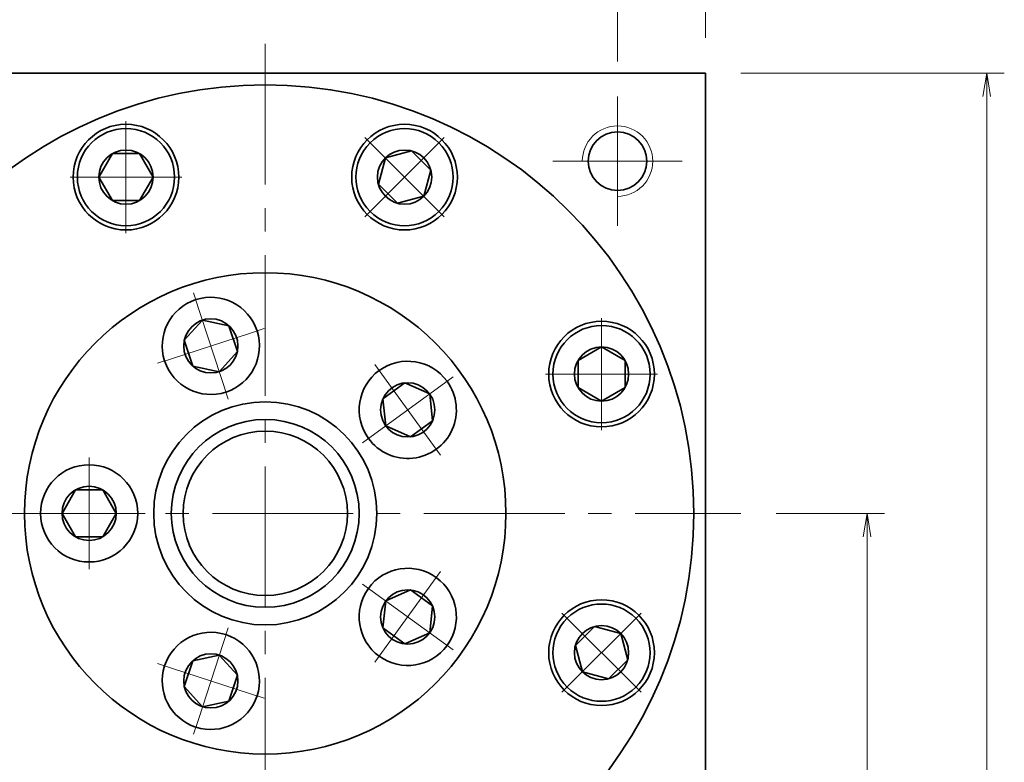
# Model space of a CAD drawing. Header units: millimetres. Extents: x -2 to 544, y 10 to 394.
# Tile 9 of 10: x 328 to 412, y 276 to 340. Entities that reach past the tile are written whole.
import ezdxf

# ---------------------------------------------------------------- set-up
doc = ezdxf.new("R2010")
doc.units = ezdxf.units.MM
doc.set_wipeout_variables(frame=1)
doc.linetypes.add('点画线', pattern=[18, 12, -2, 2, -2])
for name, color, linetype, lineweight in [('中心线层', 1, '点画线', 18), ('尺寸线层', 3, 'Continuous', 18), ('粗实线层', 7, 'Continuous', 35)]:
    doc.layers.add(name, color=color, linetype=linetype, lineweight=lineweight)
doc.styles.add('宋体', font='SimSun.ttf', dxfattribs={"width": 0.8})
doc.dimstyles.new('A水平标注$0', dxfattribs={"dimtxt": 3.5, "dimasz": 2, "dimexe": 1.5, "dimexo": 3, "dimgap": 1.1, "dimtad": 1, "dimtoh": 1, "dimdec": 4, "dimdsep": 46, "dimtxsty": '宋体', "dimblk": 'OPEN', "dimcen": 3, "dimclrd": 3, "dimclre": 3, "dimclrt": 6, "dimadec": 0, "dimazin": 0, "dimtm": 1e-09, "dimtfac": 1, "dimtdec": 4, "dimtix": 1, "dimtmove": 0, "dimatfit": 3, "dimldrblk": 'OPEN', "dimfxl": 0, "dimlwd": 13, "dimlwe": 13, "dimarcsym": 0})

# ---------------------------------------------------------------- blocks, each defined once
blk = doc.blocks.new('_Open')
at = {"color": 0, "linetype": 'ByBlock', "lineweight": -2}
for p, q in [((-1, 0.167), (0, 0)), ((-1, -0.167), (0, 0)), ((0, 0), (-1, 0))]:
    blk.add_line(p, q, dxfattribs=at)
blk = doc.blocks.new('*D15')
at = {"layer": 'Defpoints', "color": 0, "transparency": 16777216}
for p in [(318.916, 341.614), (348.916, 338.021), (318.916, 333.021)]:
    blk.add_point(p, dxfattribs=at)
at = {"layer": '尺寸线层', "color": 3, "lineweight": 13, "transparency": 16777216}
for p, q in [((318.916, 336.021), (318.916, 343.114)), ((348.916, 341.021), (348.916, 343.114)), ((346.916, 341.614), (320.916, 341.614))]:
    blk.add_line(p, q, dxfattribs=at)
at = {"layer": '尺寸线层', "color": 3, "lineweight": 13, "transparency": 16777216, "xscale": 2, "yscale": 2, "zscale": 2, "rotation": 180}
blk.add_blockref('_Open', (318.916, 341.614), dxfattribs=at)
at = {"layer": '尺寸线层', "color": 3, "lineweight": 13, "transparency": 16777216, "xscale": 2, "yscale": 2, "zscale": 2}
blk.add_blockref('_Open', (348.916, 341.614), dxfattribs=at)
at = {"layer": '尺寸线层', "color": 6, "transparency": 16777216, "insert": (333.916, 344.669), "char_height": 4, "attachment_point": 5, "style": '宋体', "bg_fill": 3, "box_fill_scale": 1.1, "bg_fill_color": 257, "bg_fill_transparency": 0}
blk.add_mtext('30', dxfattribs=at)
blk = doc.blocks.new('*D16')
at = {"layer": 'Defpoints', "color": 0, "transparency": 16777216}
for p in [(378.916, 341.614), (348.916, 338.021), (378.916, 333.021)]:
    blk.add_point(p, dxfattribs=at)
at = {"layer": '尺寸线层', "color": 3, "lineweight": 13, "transparency": 16777216}
for p, q in [((348.916, 341.021), (348.916, 343.114)), ((378.916, 336.021), (378.916, 343.114)), ((350.916, 341.614), (376.916, 341.614))]:
    blk.add_line(p, q, dxfattribs=at)
at = {"layer": '尺寸线层', "color": 3, "lineweight": 13, "transparency": 16777216, "xscale": 2, "yscale": 2, "zscale": 2, "rotation": 180}
blk.add_blockref('_Open', (348.916, 341.614), dxfattribs=at)
at = {"layer": '尺寸线层', "color": 3, "lineweight": 13, "transparency": 16777216, "xscale": 2, "yscale": 2, "zscale": 2}
blk.add_blockref('_Open', (378.916, 341.614), dxfattribs=at)
at = {"layer": '尺寸线层', "color": 6, "transparency": 16777216, "insert": (363.916, 344.669), "char_height": 4, "attachment_point": 5, "style": '宋体', "bg_fill": 3, "box_fill_scale": 1.1, "bg_fill_color": 257, "bg_fill_transparency": 0}
blk.add_mtext('30', dxfattribs=at)
blk = doc.blocks.new('*D17')
at = {"layer": 'Defpoints', "color": 0, "transparency": 16777216}
for p in [(311.416, 353.224), (311.416, 335.021), (386.416, 335.021)]:
    blk.add_point(p, dxfattribs=at)
at = {"layer": '尺寸线层', "color": 3, "lineweight": 13, "transparency": 16777216}
for p, q in [((311.416, 338.021), (311.416, 354.724)), ((386.416, 338.021), (386.416, 354.724)), ((384.416, 353.224), (313.416, 353.224))]:
    blk.add_line(p, q, dxfattribs=at)
at = {"layer": '尺寸线层', "color": 3, "lineweight": 13, "transparency": 16777216, "xscale": 2, "yscale": 2, "zscale": 2, "rotation": 180}
blk.add_blockref('_Open', (311.416, 353.224), dxfattribs=at)
at = {"layer": '尺寸线层', "color": 3, "lineweight": 13, "transparency": 16777216, "xscale": 2, "yscale": 2, "zscale": 2}
blk.add_blockref('_Open', (386.416, 353.224), dxfattribs=at)
at = {"layer": '尺寸线层', "color": 6, "transparency": 16777216, "insert": (348.916, 356.257), "char_height": 4, "attachment_point": 5, "style": '宋体', "bg_fill": 3, "box_fill_scale": 1.1, "bg_fill_color": 257, "bg_fill_transparency": 0}
blk.add_mtext('75', dxfattribs=at)
blk = doc.blocks.new('*X5')
at = {"layer": '中心线层', "linetype": '点画线', "lineweight": 18}
for p, q in [((0, -4.765), (0, 4.765)), ((-4.765, 0), (4.765, 0))]:
    blk.add_line(p, q, dxfattribs=at)
at = {"layer": '粗实线层'}
for p, q in [((-2.309, 0), (-1.155, 2)), ((-1.155, 2), (1.155, 2)), ((2.309, 0), (1.155, 2)), ((2.309, 0), (1.155, 2)), ((-2.309, 0), (-1.155, -2)), ((2.309, 0), (1.155, -2)), ((-1.155, -2), (1.155, -2))]:
    blk.add_line(p, q, dxfattribs=at)
blk.add_circle((0, 0), 2.309, dxfattribs=at)
for start, end in [(0, 180), (180, 360)]:
    blk.add_arc((0, 0), 4.14, start, end, dxfattribs=at)
blk = doc.blocks.new('*D21')
at = {"layer": 'Defpoints', "color": 0, "transparency": 16777216}
for p in [(389.416, 297.521), (378.716, 168.521), (400.168, 168.521)]:
    blk.add_point(p, dxfattribs=at)
at = {"layer": '尺寸线层', "color": 3, "lineweight": 13, "transparency": 16777216}
for p, q in [((392.416, 297.521), (401.668, 297.521)), ((400.168, 295.521), (400.168, 170.521)), ((381.716, 168.521), (401.668, 168.521))]:
    blk.add_line(p, q, dxfattribs=at)
at = {"layer": '尺寸线层', "color": 3, "lineweight": 13, "transparency": 16777216, "xscale": 2, "yscale": 2, "zscale": 2}
for p, rotation in [((400.168, 297.521), 90), ((400.168, 168.521), 270)]:
    blk.add_blockref('_Open', p, dxfattribs=dict(at, rotation=rotation))
at = {"layer": '尺寸线层', "color": 6, "transparency": 16777216, "insert": (397.113, 233.021), "char_height": 4, "attachment_point": 5, "rotation": 90, "style": '宋体', "bg_fill": 3, "box_fill_scale": 1.1, "bg_fill_color": 257, "bg_fill_transparency": 0}
blk.add_mtext('129', dxfattribs=at)
blk = doc.blocks.new('*D22')
at = {"layer": 'Defpoints', "color": 0, "transparency": 16777216}
for p in [(386.416, 335.021), (378.716, 168.521), (410.358, 168.521)]:
    blk.add_point(p, dxfattribs=at)
at = {"layer": '尺寸线层', "color": 3, "lineweight": 13, "transparency": 16777216}
for p, q in [((389.416, 335.021), (411.858, 335.021)), ((410.358, 333.021), (410.358, 170.521)), ((381.716, 168.521), (411.858, 168.521))]:
    blk.add_line(p, q, dxfattribs=at)
at = {"layer": '尺寸线层', "color": 3, "lineweight": 13, "transparency": 16777216, "xscale": 2, "yscale": 2, "zscale": 2}
for p, rotation in [((410.358, 335.021), 89.99999999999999), ((410.358, 168.521), 270)]:
    blk.add_blockref('_Open', p, dxfattribs=dict(at, rotation=rotation))
at = {"layer": '尺寸线层', "color": 6, "transparency": 16777216, "insert": (407.302, 251.771), "char_height": 4, "attachment_point": 5, "rotation": 90, "style": '宋体', "bg_fill": 3, "box_fill_scale": 1.1, "bg_fill_color": 257, "bg_fill_transparency": 0}
blk.add_mtext('166.5', dxfattribs=at)
blk = doc.blocks.new('*X7')
at = {"layer": '中心线层', "linetype": '点画线', "lineweight": 18}
for p, q in [((0, -4.765), (0, 4.765)), ((-4.765, 0), (4.765, 0))]:
    blk.add_line(p, q, dxfattribs=at)
at = {"layer": '粗实线层'}
for p, q in [((-2.309, 0), (-1.155, 2)), ((-1.155, 2), (1.155, 2)), ((2.309, 0), (1.155, 2)), ((2.309, 0), (1.155, 2)), ((-2.309, 0), (-1.155, -2)), ((2.309, 0), (1.155, -2)), ((-1.155, -2), (1.155, -2))]:
    blk.add_line(p, q, dxfattribs=at)
blk.add_circle((0, 0), 2.309, dxfattribs=at)
for start, end in [(0, 180), (180, 360)]:
    blk.add_arc((0, 0), 4.14, start, end, dxfattribs=at)
blk = doc.blocks.new('243gh')
at = {"layer": '粗实线层'}
blk.add_circle((0, 0), 8, dxfattribs=at)
blk.add_wipeout([(-10.86, 0), (-10.86, 0.024), (-10.86, 0.049), (-10.861, 0.073), (-10.861, 0.097), (-10.862, 0.121), (-10.863, 0.146), (-10.863, 0.17), (-10.865, 0.194), (-10.866, 0.218), (-10.867, 0.242), (-10.869, 0.267), (-10.87, 0.291), (-10.872, 0.315), (-10.874, 0.339), (-10.876, 0.363), (-10.878, 0.388), (-10.881, 0.412), (-10.883, 0.436), (-10.886, 0.46), (-10.888, 0.484), (-10.891, 0.508), (-10.894, 0.532), (-10.898, 0.556), (-10.901, 0.58), (-10.904, 0.604), (-10.908, 0.628), (-10.912, 0.652), (-10.916, 0.676), (-10.92, 0.7), (-10.924, 0.724), (-10.924, 0.724), (-10.962, 0.913), (-11.009, 1.1), (-11.064, 1.284), (-11.128, 1.465), (-11.2, 1.644), (-11.281, 1.819), (-11.369, 1.99), (-11.466, 2.156), (-11.57, 2.318), (-11.681, 2.475), (-11.8, 2.627), (-11.926, 2.773), (-12.058, 2.912), (-12.196, 3.046), (-12.341, 3.173), (-12.491, 3.293), (-12.647, 3.406), (-12.808, 3.512), (-12.974, 3.61), (-13.144, 3.7), (-13.318, 3.783), (-13.495, 3.857), (-13.676, 3.923), (-13.86, 3.98), (-14.046, 4.029), (-14.234, 4.069), (-14.424, 4.1), (-14.616, 4.122), (-14.808, 4.136), (-15, 4.14), (-15, 4.14), (-15.192, 4.136), (-15.384, 4.122), (-15.576, 4.1), (-15.766, 4.069), (-15.954, 4.029), (-16.14, 3.98), (-16.324, 3.923), (-16.505, 3.857), (-16.682, 3.783), (-16.856, 3.7), (-17.026, 3.61), (-17.192, 3.512), (-17.353, 3.406), (-17.509, 3.293), (-17.659, 3.173), (-17.804, 3.046), (-17.942, 2.912), (-18.074, 2.773), (-18.2, 2.627), (-18.319, 2.475), (-18.43, 2.318), (-18.534, 2.156), (-18.631, 1.99), (-18.719, 1.819), (-18.8, 1.644), (-18.872, 1.465), (-18.936, 1.284), (-18.991, 1.1), (-19.038, 0.913), (-19.076, 0.724), (-19.076, 0.724), (-19.08, 0.7), (-19.084, 0.676), (-19.088, 0.652), (-19.092, 0.628), (-19.096, 0.604), (-19.099, 0.58), (-19.102, 0.556), (-19.106, 0.532), (-19.109, 0.508), (-19.112, 0.484), (-19.114, 0.46), (-19.117, 0.436), (-19.119, 0.412), (-19.122, 0.388), (-19.124, 0.363), (-19.126, 0.339), (-19.128, 0.315), (-19.13, 0.291), (-19.131, 0.267), (-19.133, 0.242), (-19.134, 0.218), (-19.135, 0.194), (-19.137, 0.17), (-19.137, 0.146), (-19.138, 0.121), (-19.139, 0.097), (-19.139, 0.073), (-19.14, 0.049), (-19.14, 0.024), (-19.14, 0), (-19.14, 0), (-19.134, -0.217), (-19.117, -0.433), (-19.089, -0.648), (-19.05, -0.861), (-18.999, -1.072), (-18.937, -1.279), (-18.865, -1.484), (-18.782, -1.684), (-18.689, -1.88), (-18.585, -2.07), (-18.472, -2.255), (-18.349, -2.433), (-18.217, -2.605), (-18.077, -2.77), (-17.927, -2.927), (-17.77, -3.077), (-17.605, -3.217), (-17.433, -3.349), (-17.255, -3.472), (-17.07, -3.585), (-16.88, -3.689), (-16.684, -3.782), (-16.484, -3.865), (-16.279, -3.937), (-16.072, -3.999), (-15.861, -4.05), (-15.648, -4.089), (-15.433, -4.117), (-15.217, -4.134), (-15, -4.14), (-15, -4.14), (-14.783, -4.134), (-14.567, -4.117), (-14.352, -4.089), (-14.139, -4.05), (-13.928, -3.999), (-13.721, -3.937), (-13.516, -3.865), (-13.316, -3.782), (-13.12, -3.689), (-12.93, -3.585), (-12.745, -3.472), (-12.567, -3.349), (-12.395, -3.217), (-12.23, -3.077), (-12.073, -2.927), (-11.923, -2.77), (-11.783, -2.605), (-11.651, -2.433), (-11.528, -2.255), (-11.415, -2.07), (-11.311, -1.88), (-11.218, -1.684), (-11.135, -1.484), (-11.063, -1.279), (-11.001, -1.072), (-10.95, -0.861), (-10.911, -0.648), (-10.883, -0.433), (-10.866, -0.217)]).dxf.layer = '粗实线层'
blk.add_circle((0, 0), 20.5, dxfattribs=at)
blk.add_blockref('*X7', (-15, 0), dxfattribs=at)
for points in [[(-3.356, 10.328), (-3.333, 10.336), (-3.31, 10.344), (-3.287, 10.352), (-3.264, 10.36), (-3.241, 10.368), (-3.218, 10.376), (-3.196, 10.384), (-3.173, 10.393), (-3.15, 10.401), (-3.127, 10.41), (-3.105, 10.419), (-3.082, 10.428), (-3.06, 10.437), (-3.038, 10.447), (-3.015, 10.456), (-2.993, 10.466), (-2.971, 10.475), (-2.948, 10.485), (-2.926, 10.495), (-2.904, 10.505), (-2.882, 10.515), (-2.86, 10.526), (-2.838, 10.536), (-2.817, 10.547), (-2.795, 10.557), (-2.773, 10.568), (-2.751, 10.579), (-2.73, 10.59), (-2.708, 10.602), (-2.687, 10.613), (-2.687, 10.613), (-2.519, 10.707), (-2.356, 10.81), (-2.198, 10.919), (-2.045, 11.036), (-1.898, 11.16), (-1.756, 11.291), (-1.621, 11.428), (-1.492, 11.571), (-1.371, 11.72), (-1.256, 11.874), (-1.148, 12.034), (-1.048, 12.199), (-0.956, 12.368), (-0.872, 12.541), (-0.796, 12.717), (-0.728, 12.898), (-0.669, 13.081), (-0.618, 13.266), (-0.576, 13.454), (-0.542, 13.644), (-0.518, 13.835), (-0.502, 14.027), (-0.496, 14.219), (-0.498, 14.411), (-0.509, 14.604), (-0.529, 14.795), (-0.558, 14.985), (-0.596, 15.174), (-0.643, 15.361), (-0.698, 15.545), (-0.698, 15.545), (-0.762, 15.727), (-0.834, 15.905), (-0.914, 16.08), (-1.002, 16.251), (-1.099, 16.418), (-1.202, 16.58), (-1.314, 16.737), (-1.432, 16.889), (-1.558, 17.035), (-1.69, 17.175), (-1.828, 17.309), (-1.972, 17.436), (-2.123, 17.556), (-2.278, 17.669), (-2.439, 17.775), (-2.605, 17.874), (-2.775, 17.964), (-2.948, 18.047), (-3.126, 18.121), (-3.307, 18.187), (-3.491, 18.244), (-3.677, 18.293), (-3.865, 18.334), (-4.055, 18.365), (-4.246, 18.388), (-4.438, 18.401), (-4.63, 18.406), (-4.823, 18.402), (-5.015, 18.388), (-5.206, 18.366), (-5.206, 18.366), (-5.23, 18.363), (-5.254, 18.359), (-5.278, 18.356), (-5.302, 18.352), (-5.326, 18.348), (-5.35, 18.344), (-5.374, 18.339), (-5.398, 18.335), (-5.422, 18.33), (-5.445, 18.326), (-5.469, 18.321), (-5.493, 18.316), (-5.517, 18.311), (-5.54, 18.306), (-5.564, 18.3), (-5.588, 18.295), (-5.611, 18.289), (-5.635, 18.283), (-5.658, 18.277), (-5.682, 18.271), (-5.705, 18.265), (-5.729, 18.259), (-5.752, 18.252), (-5.775, 18.246), (-5.799, 18.239), (-5.822, 18.232), (-5.845, 18.225), (-5.868, 18.218), (-5.891, 18.211), (-5.915, 18.203), (-5.915, 18.203), (-6.119, 18.131), (-6.319, 18.048), (-6.515, 17.955), (-6.705, 17.851), (-6.89, 17.738), (-7.069, 17.615), (-7.241, 17.483), (-7.405, 17.342), (-7.563, 17.193), (-7.712, 17.036), (-7.853, 16.871), (-7.985, 16.699), (-8.107, 16.521), (-8.221, 16.336), (-8.324, 16.145), (-8.417, 15.95), (-8.5, 15.749), (-8.573, 15.545), (-8.634, 15.337), (-8.685, 15.127), (-8.724, 14.913), (-8.753, 14.699), (-8.77, 14.483), (-8.775, 14.266), (-8.77, 14.049), (-8.753, 13.833), (-8.724, 13.618), (-8.685, 13.405), (-8.634, 13.194), (-8.573, 12.987), (-8.573, 12.987), (-8.5, 12.782), (-8.417, 12.582), (-8.324, 12.386), (-8.221, 12.196), (-8.107, 12.011), (-7.985, 11.832), (-7.853, 11.66), (-7.712, 11.496), (-7.563, 11.338), (-7.405, 11.189), (-7.241, 11.048), (-7.069, 10.917), (-6.89, 10.794), (-6.705, 10.681), (-6.515, 10.577), (-6.319, 10.484), (-6.119, 10.401), (-5.915, 10.328), (-5.707, 10.267), (-5.496, 10.216), (-5.283, 10.177), (-5.068, 10.149), (-4.852, 10.132), (-4.635, 10.126), (-4.419, 10.132), (-4.203, 10.149), (-3.988, 10.177), (-3.775, 10.216), (-3.564, 10.267)], [(8.786, 6.383), (8.8, 6.364), (8.815, 6.344), (8.829, 6.325), (8.844, 6.306), (8.859, 6.286), (8.874, 6.267), (8.889, 6.248), (8.904, 6.229), (8.919, 6.21), (8.934, 6.191), (8.95, 6.173), (8.965, 6.154), (8.981, 6.135), (8.997, 6.117), (9.013, 6.099), (9.028, 6.08), (9.045, 6.062), (9.061, 6.044), (9.077, 6.026), (9.093, 6.008), (9.11, 5.991), (9.127, 5.973), (9.143, 5.955), (9.16, 5.938), (9.177, 5.92), (9.194, 5.903), (9.211, 5.886), (9.228, 5.869), (9.246, 5.852), (9.263, 5.835), (9.263, 5.835), (9.405, 5.705), (9.553, 5.581), (9.706, 5.465), (9.864, 5.355), (10.027, 5.253), (10.195, 5.159), (10.368, 5.073), (10.543, 4.995), (10.723, 4.925), (10.905, 4.864), (11.09, 4.811), (11.278, 4.767), (11.467, 4.731), (11.657, 4.704), (11.849, 4.687), (12.041, 4.678), (12.234, 4.678), (12.426, 4.687), (12.618, 4.705), (12.808, 4.732), (12.998, 4.768), (13.185, 4.812), (13.37, 4.865), (13.552, 4.927), (13.732, 4.997), (13.907, 5.075), (14.079, 5.162), (14.247, 5.256), (14.41, 5.358), (14.569, 5.467), (14.569, 5.467), (14.722, 5.584), (14.869, 5.708), (15.011, 5.838), (15.146, 5.975), (15.275, 6.118), (15.397, 6.267), (15.512, 6.421), (15.62, 6.581), (15.72, 6.745), (15.812, 6.914), (15.897, 7.087), (15.973, 7.264), (16.041, 7.444), (16.101, 7.627), (16.152, 7.813), (16.194, 8), (16.228, 8.19), (16.252, 8.381), (16.268, 8.573), (16.275, 8.765), (16.273, 8.958), (16.262, 9.15), (16.242, 9.341), (16.213, 9.531), (16.175, 9.72), (16.129, 9.907), (16.074, 10.092), (16.011, 10.273), (15.939, 10.452), (15.859, 10.627), (15.859, 10.627), (15.848, 10.649), (15.837, 10.67), (15.826, 10.692), (15.815, 10.714), (15.804, 10.735), (15.793, 10.757), (15.781, 10.778), (15.77, 10.799), (15.758, 10.821), (15.746, 10.842), (15.734, 10.863), (15.722, 10.884), (15.71, 10.905), (15.698, 10.926), (15.685, 10.947), (15.673, 10.968), (15.66, 10.988), (15.647, 11.009), (15.634, 11.029), (15.621, 11.05), (15.608, 11.07), (15.595, 11.091), (15.582, 11.111), (15.568, 11.131), (15.554, 11.151), (15.541, 11.171), (15.527, 11.191), (15.513, 11.211), (15.499, 11.231), (15.485, 11.25), (15.485, 11.25), (15.353, 11.422), (15.212, 11.587), (15.063, 11.744), (14.905, 11.893), (14.741, 12.034), (14.569, 12.166), (14.39, 12.289), (14.205, 12.402), (14.015, 12.506), (13.819, 12.599), (13.619, 12.682), (13.415, 12.754), (13.207, 12.816), (12.996, 12.866), (12.783, 12.906), (12.568, 12.934), (12.352, 12.951), (12.135, 12.957), (11.919, 12.951), (11.703, 12.934), (11.488, 12.906), (11.275, 12.866), (11.064, 12.816), (10.856, 12.754), (10.652, 12.682), (10.451, 12.599), (10.256, 12.506), (10.065, 12.402), (9.88, 12.289), (9.702, 12.166), (9.702, 12.166), (9.53, 12.034), (9.365, 11.893), (9.208, 11.744), (9.059, 11.587), (8.918, 11.422), (8.786, 11.25), (8.663, 11.072), (8.55, 10.887), (8.446, 10.696), (8.353, 10.501), (8.27, 10.3), (8.198, 10.096), (8.136, 9.888), (8.086, 9.678), (8.046, 9.464), (8.018, 9.25), (8.001, 9.033), (7.995, 8.817), (8.001, 8.6), (8.018, 8.384), (8.046, 8.169), (8.086, 7.956), (8.136, 7.745), (8.198, 7.537), (8.27, 7.333), (8.353, 7.133), (8.446, 6.937), (8.55, 6.747), (8.663, 6.562)], [(8.786, -6.383), (8.772, -6.403), (8.758, -6.423), (8.744, -6.443), (8.73, -6.463), (8.716, -6.483), (8.702, -6.503), (8.689, -6.523), (8.676, -6.543), (8.662, -6.563), (8.649, -6.584), (8.636, -6.604), (8.623, -6.625), (8.61, -6.645), (8.598, -6.666), (8.585, -6.687), (8.573, -6.708), (8.56, -6.729), (8.548, -6.75), (8.536, -6.771), (8.524, -6.792), (8.513, -6.813), (8.501, -6.834), (8.489, -6.856), (8.478, -6.877), (8.467, -6.898), (8.455, -6.92), (8.444, -6.942), (8.433, -6.963), (8.423, -6.985), (8.412, -7.007), (8.412, -7.007), (8.332, -7.182), (8.26, -7.36), (8.196, -7.542), (8.141, -7.726), (8.095, -7.913), (8.057, -8.102), (8.029, -8.292), (8.009, -8.484), (7.998, -8.676), (7.996, -8.869), (8.002, -9.061), (8.018, -9.253), (8.043, -9.444), (8.077, -9.633), (8.119, -9.821), (8.17, -10.007), (8.229, -10.19), (8.298, -10.37), (8.374, -10.546), (8.458, -10.719), (8.551, -10.888), (8.651, -11.053), (8.759, -11.212), (8.874, -11.366), (8.996, -11.515), (9.124, -11.658), (9.26, -11.795), (9.401, -11.926), (9.549, -12.049), (9.702, -12.166), (9.702, -12.166), (9.86, -12.276), (10.023, -12.378), (10.191, -12.472), (10.363, -12.558), (10.539, -12.637), (10.718, -12.707), (10.901, -12.768), (11.086, -12.822), (11.273, -12.866), (11.462, -12.902), (11.653, -12.929), (11.844, -12.947), (12.037, -12.956), (12.229, -12.956), (12.421, -12.947), (12.613, -12.929), (12.804, -12.902), (12.993, -12.867), (13.18, -12.823), (13.365, -12.77), (13.548, -12.708), (13.727, -12.639), (13.903, -12.56), (14.075, -12.474), (14.243, -12.38), (14.406, -12.278), (14.565, -12.169), (14.718, -12.052), (14.866, -11.929), (15.007, -11.799), (15.007, -11.799), (15.025, -11.782), (15.042, -11.765), (15.059, -11.748), (15.076, -11.73), (15.093, -11.713), (15.11, -11.696), (15.127, -11.678), (15.144, -11.661), (15.161, -11.643), (15.177, -11.625), (15.193, -11.607), (15.21, -11.589), (15.226, -11.571), (15.242, -11.553), (15.258, -11.535), (15.274, -11.517), (15.29, -11.498), (15.305, -11.48), (15.321, -11.461), (15.336, -11.442), (15.352, -11.423), (15.367, -11.405), (15.382, -11.386), (15.397, -11.366), (15.412, -11.347), (15.427, -11.328), (15.441, -11.309), (15.456, -11.289), (15.47, -11.27), (15.485, -11.25), (15.485, -11.25), (15.607, -11.072), (15.721, -10.887), (15.824, -10.696), (15.917, -10.501), (16, -10.3), (16.073, -10.096), (16.134, -9.888), (16.185, -9.678), (16.224, -9.464), (16.253, -9.25), (16.27, -9.033), (16.275, -8.817), (16.27, -8.6), (16.253, -8.384), (16.224, -8.169), (16.185, -7.956), (16.134, -7.745), (16.073, -7.537), (16, -7.333), (15.917, -7.133), (15.824, -6.937), (15.721, -6.747), (15.607, -6.562), (15.485, -6.383), (15.353, -6.211), (15.212, -6.047), (15.063, -5.889), (14.905, -5.74), (14.741, -5.599), (14.569, -5.467), (14.569, -5.467), (14.39, -5.345), (14.205, -5.231), (14.015, -5.128), (13.819, -5.035), (13.619, -4.952), (13.415, -4.879), (13.207, -4.818), (12.996, -4.767), (12.783, -4.728), (12.568, -4.699), (12.352, -4.682), (12.135, -4.677), (11.919, -4.682), (11.703, -4.699), (11.488, -4.728), (11.275, -4.767), (11.064, -4.818), (10.856, -4.879), (10.652, -4.952), (10.451, -5.035), (10.256, -5.128), (10.065, -5.231), (9.88, -5.345), (9.702, -5.467), (9.53, -5.599), (9.365, -5.74), (9.208, -5.889), (9.059, -6.047), (8.918, -6.211)], [(-3.356, -10.328), (-3.379, -10.321), (-3.402, -10.314), (-3.425, -10.307), (-3.449, -10.3), (-3.472, -10.293), (-3.495, -10.286), (-3.518, -10.279), (-3.542, -10.273), (-3.565, -10.267), (-3.589, -10.26), (-3.612, -10.254), (-3.636, -10.248), (-3.659, -10.243), (-3.683, -10.237), (-3.707, -10.231), (-3.73, -10.226), (-3.754, -10.221), (-3.778, -10.216), (-3.801, -10.211), (-3.825, -10.206), (-3.849, -10.201), (-3.873, -10.197), (-3.897, -10.192), (-3.921, -10.188), (-3.944, -10.184), (-3.968, -10.18), (-3.992, -10.176), (-4.016, -10.172), (-4.04, -10.169), (-4.064, -10.165), (-4.064, -10.165), (-4.256, -10.143), (-4.448, -10.13), (-4.64, -10.126), (-4.832, -10.131), (-5.024, -10.144), (-5.216, -10.167), (-5.406, -10.198), (-5.594, -10.238), (-5.78, -10.287), (-5.964, -10.345), (-6.145, -10.411), (-6.322, -10.485), (-6.496, -10.568), (-6.666, -10.658), (-6.831, -10.756), (-6.992, -10.862), (-7.148, -10.975), (-7.298, -11.096), (-7.443, -11.223), (-7.581, -11.357), (-7.713, -11.497), (-7.838, -11.643), (-7.957, -11.795), (-8.068, -11.952), (-8.172, -12.114), (-8.268, -12.28), (-8.356, -12.451), (-8.437, -12.626), (-8.509, -12.805), (-8.573, -12.987), (-8.573, -12.987), (-8.628, -13.171), (-8.674, -13.358), (-8.712, -13.546), (-8.741, -13.737), (-8.761, -13.928), (-8.773, -14.12), (-8.775, -14.313), (-8.768, -14.505), (-8.753, -14.697), (-8.728, -14.888), (-8.695, -15.078), (-8.653, -15.265), (-8.602, -15.451), (-8.543, -15.634), (-8.475, -15.814), (-8.399, -15.991), (-8.314, -16.164), (-8.222, -16.333), (-8.122, -16.498), (-8.015, -16.657), (-7.9, -16.812), (-7.778, -16.961), (-7.649, -17.104), (-7.514, -17.241), (-7.373, -17.372), (-7.225, -17.495), (-7.073, -17.612), (-6.914, -17.722), (-6.751, -17.824), (-6.584, -17.919), (-6.584, -17.919), (-6.562, -17.93), (-6.541, -17.941), (-6.519, -17.952), (-6.497, -17.963), (-6.476, -17.974), (-6.454, -17.985), (-6.432, -17.996), (-6.41, -18.006), (-6.388, -18.016), (-6.366, -18.027), (-6.344, -18.037), (-6.322, -18.047), (-6.3, -18.056), (-6.278, -18.066), (-6.255, -18.076), (-6.233, -18.085), (-6.211, -18.094), (-6.188, -18.104), (-6.166, -18.113), (-6.143, -18.122), (-6.12, -18.13), (-6.098, -18.139), (-6.075, -18.147), (-6.052, -18.156), (-6.029, -18.164), (-6.007, -18.172), (-5.984, -18.18), (-5.961, -18.188), (-5.938, -18.196), (-5.915, -18.203), (-5.915, -18.203), (-5.707, -18.265), (-5.496, -18.315), (-5.283, -18.355), (-5.068, -18.383), (-4.852, -18.4), (-4.635, -18.406), (-4.419, -18.4), (-4.203, -18.383), (-3.988, -18.355), (-3.775, -18.315), (-3.564, -18.265), (-3.356, -18.203), (-3.152, -18.131), (-2.951, -18.048), (-2.756, -17.955), (-2.565, -17.851), (-2.38, -17.738), (-2.202, -17.615), (-2.03, -17.483), (-1.865, -17.342), (-1.708, -17.193), (-1.559, -17.036), (-1.418, -16.871), (-1.286, -16.699), (-1.163, -16.521), (-1.05, -16.336), (-0.946, -16.145), (-0.853, -15.95), (-0.77, -15.749), (-0.698, -15.545), (-0.698, -15.545), (-0.636, -15.337), (-0.586, -15.127), (-0.546, -14.913), (-0.518, -14.699), (-0.501, -14.483), (-0.495, -14.266), (-0.501, -14.049), (-0.518, -13.833), (-0.546, -13.618), (-0.586, -13.405), (-0.636, -13.194), (-0.698, -12.987), (-0.77, -12.782), (-0.853, -12.582), (-0.946, -12.386), (-1.05, -12.196), (-1.163, -12.011), (-1.286, -11.832), (-1.418, -11.66), (-1.559, -11.496), (-1.708, -11.338), (-1.865, -11.189), (-2.03, -11.048), (-2.202, -10.917), (-2.38, -10.794), (-2.565, -10.681), (-2.756, -10.577), (-2.951, -10.484), (-3.152, -10.401)]]:
    blk.add_wipeout(points).dxf.layer = '粗实线层'
blk.add_circle((0, 0), 9.5, dxfattribs=at)
for p, rotation in [((-4.635, 14.266), 288.0000000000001), ((12.135, 8.817), 216), ((12.135, -8.817), 144), ((-4.635, -14.266), 72.00000000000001)]:
    blk.add_blockref('*X7', p, dxfattribs=dict(at, rotation=rotation))

msp = doc.modelspace()

# ---------------------------------------------------------------- linework, layer by layer
at = {"layer": '中心线层'}
for p, q in [((348.91601, 253.5215), (348.91601, 338.0215)), ((378.91601, 333.0215), (378.91601, 322.0215)), ((373.41601, 327.5215), (384.41601, 327.5215)), ((308.41601, 297.5215), (389.41601, 297.5215))]:
    msp.add_line(p, q, dxfattribs=at)
at = {"layer": '粗实线层'}
for p, q in [((311.41601, 335.0215), (386.41601, 335.0215)), ((386.41601, 335.0215), (386.41601, 260.0215))]:
    msp.add_line(p, q, dxfattribs=at)
for centre, radius in [((337.05282, 326.16176), 4.5), ((360.7792, 326.16176), 4.5), ((378.91601, 327.5215), 2.5), ((377.55628, 309.38468), 4.5), ((377.55628, 285.65831), 4.5)]:
    msp.add_circle(centre, radius, dxfattribs=at)
at = {"layer": '粗实线层', "lineweight": 18}
msp.add_arc((378.91601, 327.5215), 3, 270, 180, dxfattribs=at)

# ---------------------------------------------------------------- next in the draw order: dimensions: what is measured, and where the dimension line sits
at = {"layer": '尺寸线层'}
dim = msp.add_linear_dim(base=(318.91601, 341.61412), p1=(348.91601, 338.0215), p2=(318.91601, 333.0215), dimstyle='A水平标注$0', override={"dimtxt": 4, "dimblk": 'Open', "dimtfill": 1, "dimtfillclr": 256}, dxfattribs=at)
dim.commit()
dim.dimension.update_dxf_attribs({"geometry": '*D15', "text_midpoint": (333.91601, 344.66942)})

# ---------------------------------------------------------------- next in the draw order: wipeouts: each hides what was drawn before it
for points in [[(341.19282, 326.16176), (341.19275, 326.18602), (341.19254, 326.21029), (341.19218, 326.23455), (341.19169, 326.2588), (341.19105, 326.28306), (341.19026, 326.30731), (341.18934, 326.33156), (341.18827, 326.3558), (341.18707, 326.38003), (341.18572, 326.40425), (341.18422, 326.42847), (341.18259, 326.45268), (341.18081, 326.47688), (341.1789, 326.50106), (341.17684, 326.52524), (341.17464, 326.5494), (341.17229, 326.57355), (341.16981, 326.59769), (341.16718, 326.62181), (341.16442, 326.64591), (341.16151, 326.67), (341.15846, 326.69407), (341.15527, 326.71813), (341.15194, 326.74216), (341.14847, 326.76617), (341.14485, 326.79016), (341.1411, 326.81414), (341.13721, 326.83808), (341.13317, 326.86201), (341.129, 326.88591), (341.129, 326.88591), (341.09093, 327.0746), (341.04414, 327.26131), (340.98871, 327.44565), (340.92478, 327.62721), (340.85248, 327.80561), (340.77196, 327.98045), (340.6834, 328.15136), (340.587, 328.31796), (340.48295, 328.47991), (340.37149, 328.63685), (340.25286, 328.78843), (340.1273, 328.93434), (339.9951, 329.07425), (339.85654, 329.20787), (339.71192, 329.3349), (339.56155, 329.45507), (339.40576, 329.56812), (339.24488, 329.67381), (339.07926, 329.77191), (338.90926, 329.8622), (338.73525, 329.94449), (338.5576, 330.0186), (338.3767, 330.08438), (338.19294, 330.14168), (338.00671, 330.19037), (337.81842, 330.23036), (337.62847, 330.26155), (337.43728, 330.28387), (337.24526, 330.29729), (337.05282, 330.30176), (337.05282, 330.30176), (336.86039, 330.29729), (336.66836, 330.28387), (336.47717, 330.26155), (336.28723, 330.23036), (336.09894, 330.19037), (335.91271, 330.14168), (335.72894, 330.08438), (335.54804, 330.0186), (335.37039, 329.94449), (335.19638, 329.8622), (335.02638, 329.77191), (334.86077, 329.67381), (334.69989, 329.56812), (334.54409, 329.45507), (334.39372, 329.3349), (334.2491, 329.20787), (334.11054, 329.07425), (333.97834, 328.93434), (333.85279, 328.78843), (333.73416, 328.63685), (333.62269, 328.47991), (333.51865, 328.31796), (333.42224, 328.15136), (333.33369, 327.98045), (333.25317, 327.80561), (333.18087, 327.62721), (333.11693, 327.44565), (333.06151, 327.26131), (333.01471, 327.0746), (332.97665, 326.88591), (332.97665, 326.88591), (332.97247, 326.86201), (332.96844, 326.83808), (332.96455, 326.81414), (332.96079, 326.79016), (332.95718, 326.76617), (332.95371, 326.74216), (332.95038, 326.71813), (332.94719, 326.69407), (332.94414, 326.67), (332.94123, 326.64591), (332.93846, 326.62181), (332.93584, 326.59769), (332.93335, 326.57355), (332.93101, 326.5494), (332.92881, 326.52524), (332.92675, 326.50106), (332.92483, 326.47688), (332.92306, 326.45268), (332.92142, 326.42847), (332.91993, 326.40425), (332.91858, 326.38003), (332.91737, 326.3558), (332.91631, 326.33156), (332.91538, 326.30731), (332.9146, 326.28306), (332.91396, 326.2588), (332.91346, 326.23455), (332.91311, 326.21029), (332.91289, 326.18602), (332.91282, 326.16176), (332.91282, 326.16176), (332.9185, 325.94509), (332.9355, 325.72901), (332.96379, 325.51412), (333.00329, 325.30101), (333.05389, 325.09025), (333.11545, 324.88243), (333.1878, 324.67812), (333.27075, 324.47787), (333.36406, 324.28224), (333.46748, 324.09176), (333.58073, 323.90696), (333.70349, 323.72833), (333.83544, 323.55637), (333.9762, 323.39156), (334.1254, 323.23434), (334.28262, 323.08514), (334.44744, 322.94438), (334.61939, 322.81243), (334.79802, 322.68966), (334.98282, 322.57642), (335.1733, 322.47299), (335.36893, 322.37968), (335.56918, 322.29674), (335.77349, 322.22439), (335.98131, 322.16283), (336.19207, 322.11223), (336.40518, 322.07273), (336.62008, 322.04444), (336.83615, 322.02743), (337.05282, 322.02176), (337.05282, 322.02176), (337.26949, 322.02743), (337.48557, 322.04444), (337.70046, 322.07273), (337.91358, 322.11223), (338.12433, 322.16283), (338.33215, 322.22439), (338.53647, 322.29674), (338.73671, 322.37968), (338.93234, 322.47299), (339.12282, 322.57642), (339.30763, 322.68966), (339.48625, 322.81243), (339.65821, 322.94438), (339.82302, 323.08514), (339.98025, 323.23434), (340.12944, 323.39156), (340.27021, 323.55637), (340.40215, 323.72833), (340.52492, 323.90696), (340.63817, 324.09176), (340.74159, 324.28224), (340.8349, 324.47787), (340.91785, 324.67812), (340.9902, 324.88243), (341.05176, 325.09025), (341.10235, 325.30101), (341.14185, 325.51412), (341.17014, 325.72901), (341.18715, 325.94509)], [(363.70662, 323.23434), (363.72372, 323.25155), (363.74073, 323.26885), (363.75763, 323.28626), (363.77443, 323.30376), (363.79113, 323.32137), (363.80773, 323.33907), (363.82422, 323.35686), (363.8406, 323.37476), (363.85688, 323.39275), (363.87306, 323.41083), (363.88913, 323.42901), (363.90509, 323.44729), (363.92095, 323.46565), (363.93669, 323.48411), (363.95233, 323.50266), (363.96786, 323.5213), (363.98328, 323.54004), (363.99859, 323.55886), (364.01379, 323.57777), (364.02888, 323.59677), (364.04386, 323.61586), (364.05872, 323.63504), (364.07347, 323.6543), (364.08811, 323.67365), (364.10264, 323.69309), (364.11705, 323.71261), (364.13134, 323.73221), (364.14552, 323.7519), (364.15959, 323.77167), (364.17354, 323.79152), (364.17354, 323.79152), (364.28004, 323.95186), (364.37898, 324.11698), (364.47014, 324.28651), (364.55331, 324.46011), (364.62833, 324.63737), (364.69503, 324.81794), (364.75326, 325.00141), (364.8029, 325.18739), (364.84384, 325.37547), (364.876, 325.56526), (364.8993, 325.75633), (364.91369, 325.94828), (364.91914, 326.14069), (364.91565, 326.33315), (364.90321, 326.52524), (364.88186, 326.71654), (364.85163, 326.90664), (364.81261, 327.09513), (364.76486, 327.28161), (364.7085, 327.46566), (364.64365, 327.6469), (364.57044, 327.82492), (364.48903, 327.99935), (364.3996, 328.1698), (364.30235, 328.33592), (364.19748, 328.49733), (364.08523, 328.6537), (363.96582, 328.80468), (363.83953, 328.94995), (363.70662, 329.08918), (363.70662, 329.08918), (363.56738, 329.22209), (363.42211, 329.34839), (363.27114, 329.46779), (363.11477, 329.58005), (362.95335, 329.68492), (362.78724, 329.78217), (362.61678, 329.8716), (362.44236, 329.953), (362.26433, 330.02621), (362.0831, 330.09107), (361.89904, 330.14743), (361.71257, 330.19517), (361.52408, 330.2342), (361.33398, 330.26442), (361.14267, 330.28577), (360.95059, 330.29821), (360.75813, 330.30171), (360.56572, 330.29625), (360.37377, 330.28186), (360.18269, 330.25856), (359.99291, 330.22641), (359.80482, 330.18547), (359.61884, 330.13583), (359.43537, 330.07759), (359.25481, 330.0109), (359.07754, 329.93588), (358.90395, 329.8527), (358.73441, 329.76155), (358.5693, 329.66261), (358.40896, 329.5561), (358.40896, 329.5561), (358.3891, 329.54215), (358.36933, 329.52809), (358.34965, 329.51391), (358.33004, 329.49961), (358.31052, 329.4852), (358.29109, 329.47068), (358.27174, 329.45604), (358.25247, 329.44128), (358.2333, 329.42642), (358.21421, 329.41144), (358.19521, 329.39636), (358.17629, 329.38116), (358.15747, 329.36585), (358.13874, 329.35043), (358.1201, 329.3349), (358.10155, 329.31926), (358.08309, 329.30351), (358.06472, 329.28766), (358.04645, 329.27169), (358.02827, 329.25563), (358.01018, 329.23945), (357.99219, 329.22317), (357.9743, 329.20678), (357.9565, 329.19029), (357.9388, 329.1737), (357.9212, 329.157), (357.90369, 329.1402), (357.88629, 329.12329), (357.86898, 329.10629), (357.85177, 329.08918), (357.85177, 329.08918), (357.70258, 328.93196), (357.56181, 328.76715), (357.42987, 328.59519), (357.3071, 328.41657), (357.19385, 328.23176), (357.09043, 328.04128), (356.99712, 327.84565), (356.91417, 327.6454), (356.84182, 327.44109), (356.78026, 327.23327), (356.72966, 327.02252), (356.69017, 326.8094), (356.66188, 326.59451), (356.64487, 326.37843), (356.6392, 326.16176), (356.64487, 325.94509), (356.66188, 325.72901), (356.69017, 325.51412), (356.72966, 325.30101), (356.78026, 325.09025), (356.84182, 324.88243), (356.91417, 324.67812), (356.99712, 324.47787), (357.09043, 324.28224), (357.19385, 324.09176), (357.3071, 323.90696), (357.42987, 323.72833), (357.56181, 323.55637), (357.70258, 323.39156), (357.85177, 323.23434), (357.85177, 323.23434), (358.009, 323.08514), (358.17381, 322.94438), (358.34577, 322.81243), (358.52439, 322.68966), (358.7092, 322.57642), (358.89968, 322.47299), (359.09531, 322.37968), (359.29555, 322.29674), (359.49987, 322.22439), (359.70769, 322.16283), (359.91844, 322.11223), (360.13156, 322.07273), (360.34645, 322.04444), (360.56253, 322.02743), (360.7792, 322.02176), (360.99587, 322.02743), (361.21194, 322.04444), (361.42683, 322.07273), (361.63995, 322.11223), (361.85071, 322.16283), (362.05853, 322.22439), (362.26284, 322.29674), (362.46309, 322.37968), (362.65872, 322.47299), (362.8492, 322.57642), (363.034, 322.68966), (363.21263, 322.81243), (363.38458, 322.94438), (363.5494, 323.08514)], [(377.55628, 305.24468), (377.58054, 305.24475), (377.6048, 305.24497), (377.62906, 305.24532), (377.65332, 305.24582), (377.67757, 305.24646), (377.70182, 305.24724), (377.72607, 305.24817), (377.75031, 305.24923), (377.77454, 305.25044), (377.79877, 305.25179), (377.82298, 305.25328), (377.84719, 305.25492), (377.87139, 305.25669), (377.89558, 305.25861), (377.91975, 305.26067), (377.94392, 305.26287), (377.96807, 305.26521), (377.9922, 305.2677), (378.01632, 305.27032), (378.04043, 305.27309), (378.06452, 305.276), (378.08859, 305.27905), (378.11264, 305.28224), (378.13667, 305.28557), (378.16069, 305.28904), (378.18468, 305.29265), (378.20865, 305.29641), (378.2326, 305.3003), (378.25652, 305.30433), (378.28043, 305.30851), (378.28043, 305.30851), (378.46911, 305.34657), (378.65583, 305.39337), (378.84017, 305.44879), (379.02173, 305.51273), (379.20012, 305.58503), (379.37496, 305.66555), (379.54587, 305.7541), (379.71248, 305.85051), (379.87442, 305.95455), (380.03136, 306.06601), (380.18294, 306.18465), (380.32885, 306.3102), (380.46876, 306.4424), (380.60238, 306.58096), (380.72941, 306.72558), (380.84958, 306.87595), (380.96263, 307.03174), (381.06832, 307.19262), (381.16642, 307.35824), (381.25671, 307.52824), (381.339, 307.70225), (381.41312, 307.8799), (381.47889, 308.0608), (381.53619, 308.24457), (381.58489, 308.4308), (381.62487, 308.61909), (381.65606, 308.80903), (381.67839, 309.00022), (381.6918, 309.19224), (381.69628, 309.38468), (381.69628, 309.38468), (381.6918, 309.57712), (381.67839, 309.76914), (381.65606, 309.96033), (381.62487, 310.15028), (381.58489, 310.33857), (381.53619, 310.5248), (381.47889, 310.70856), (381.41312, 310.88946), (381.339, 311.06711), (381.25671, 311.24112), (381.16642, 311.41112), (381.06832, 311.57674), (380.96263, 311.73762), (380.84958, 311.89341), (380.72941, 312.04378), (380.60238, 312.1884), (380.46876, 312.32696), (380.32885, 312.45916), (380.18294, 312.58471), (380.03136, 312.70335), (379.87442, 312.81481), (379.71248, 312.91886), (379.54587, 313.01526), (379.37496, 313.10382), (379.20012, 313.18434), (379.02173, 313.25664), (378.84017, 313.32057), (378.65583, 313.376), (378.46911, 313.42279), (378.28043, 313.46086), (378.28043, 313.46086), (378.25652, 313.46503), (378.2326, 313.46907), (378.20865, 313.47296), (378.18468, 313.47671), (378.16069, 313.48032), (378.13667, 313.4838), (378.11264, 313.48713), (378.08859, 313.49032), (378.06452, 313.49337), (378.04043, 313.49627), (378.01632, 313.49904), (377.9922, 313.50167), (377.96807, 313.50415), (377.94392, 313.50649), (377.91975, 313.50869), (377.89558, 313.51075), (377.87139, 313.51267), (377.84719, 313.51445), (377.82298, 313.51608), (377.79877, 313.51757), (377.77454, 313.51892), (377.75031, 313.52013), (377.72607, 313.5212), (377.70182, 313.52212), (377.67757, 313.5229), (377.65332, 313.52354), (377.62906, 313.52404), (377.6048, 313.5244), (377.58054, 313.52461), (377.55628, 313.52468), (377.55628, 313.52468), (377.3396, 313.51901), (377.12353, 313.502), (376.90864, 313.47371), (376.69552, 313.43421), (376.48476, 313.38361), (376.27694, 313.32206), (376.07263, 313.2497), (375.87239, 313.16676), (375.67675, 313.07345), (375.48628, 312.97003), (375.30147, 312.85678), (375.12284, 312.73401), (374.95089, 312.60207), (374.78607, 312.4613), (374.62885, 312.3121), (374.47966, 312.15488), (374.33889, 311.99007), (374.20694, 311.81811), (374.08418, 311.63949), (373.97093, 311.45468), (373.86751, 311.2642), (373.7742, 311.06857), (373.69125, 310.86833), (373.6189, 310.66401), (373.55734, 310.45619), (373.50674, 310.24544), (373.46725, 310.03232), (373.43895, 309.81743), (373.42195, 309.60135), (373.41628, 309.38468), (373.41628, 309.38468), (373.42195, 309.16801), (373.43895, 308.95193), (373.46725, 308.73704), (373.50674, 308.52393), (373.55734, 308.31317), (373.6189, 308.10535), (373.69125, 307.90104), (373.7742, 307.70079), (373.86751, 307.50516), (373.97093, 307.31468), (374.08418, 307.12988), (374.20694, 306.95125), (374.33889, 306.7793), (374.47966, 306.61448), (374.62885, 306.45726), (374.78607, 306.30806), (374.95089, 306.1673), (375.12284, 306.03535), (375.30147, 305.91259), (375.48628, 305.79934), (375.67675, 305.69591), (375.87239, 305.6026), (376.07263, 305.51966), (376.27694, 305.44731), (376.48476, 305.38575), (376.69552, 305.33515), (376.90864, 305.29565), (377.12353, 305.26736), (377.3396, 305.25036)], [(374.62885, 282.73089), (374.64606, 282.71378), (374.66337, 282.69678), (374.68077, 282.67987), (374.69828, 282.66307), (374.71588, 282.64637), (374.73358, 282.62978), (374.75138, 282.61329), (374.76927, 282.5969), (374.78726, 282.58062), (374.80535, 282.56444), (374.82353, 282.54838), (374.8418, 282.53241), (374.86017, 282.51656), (374.87862, 282.50081), (374.89718, 282.48517), (374.91582, 282.46964), (374.93455, 282.45422), (374.95337, 282.43891), (374.97229, 282.42371), (374.99129, 282.40863), (375.01038, 282.39365), (375.02955, 282.37879), (375.04882, 282.36403), (375.06817, 282.34939), (375.0876, 282.33487), (375.10712, 282.32046), (375.12673, 282.30616), (375.14641, 282.29198), (375.16618, 282.27792), (375.18604, 282.26397), (375.18604, 282.26397), (375.34637, 282.15746), (375.51149, 282.05852), (375.68103, 281.96737), (375.85462, 281.88419), (376.03189, 281.80917), (376.21245, 281.74248), (376.39592, 281.68425), (376.5819, 281.6346), (376.76999, 281.59366), (376.95977, 281.56151), (377.15085, 281.53821), (377.3428, 281.52382), (377.53521, 281.51836), (377.72767, 281.52186), (377.91975, 281.5343), (378.11106, 281.55565), (378.30116, 281.58587), (378.48965, 281.6249), (378.67612, 281.67264), (378.86018, 281.729), (379.04141, 281.79386), (379.21943, 281.86707), (379.39386, 281.94847), (379.56432, 282.0379), (379.73043, 282.13515), (379.89185, 282.24002), (380.04821, 282.35228), (380.19919, 282.47168), (380.34446, 282.59798), (380.4837, 282.73089), (380.4837, 282.73089), (380.61661, 282.87013), (380.7429, 283.01539), (380.86231, 283.16637), (380.97456, 283.32274), (381.07943, 283.48415), (381.17668, 283.65027), (381.26611, 283.82072), (381.34752, 283.99515), (381.42073, 284.17317), (381.48558, 284.35441), (381.54194, 284.53846), (381.58969, 284.72494), (381.62871, 284.91343), (381.65894, 285.10353), (381.68029, 285.29483), (381.69273, 285.48692), (381.69622, 285.67938), (381.69077, 285.87179), (381.67638, 286.06374), (381.65308, 286.25481), (381.62092, 286.4446), (381.57998, 286.63268), (381.53034, 286.81866), (381.47211, 287.00213), (381.40541, 287.1827), (381.33039, 287.35996), (381.24722, 287.53356), (381.15606, 287.70309), (381.05712, 287.86821), (380.95062, 288.02855), (380.95062, 288.02855), (380.93667, 288.0484), (380.9226, 288.06817), (380.90842, 288.08786), (380.89413, 288.10746), (380.87971, 288.12698), (380.86519, 288.14642), (380.85055, 288.16577), (380.8358, 288.18503), (380.82093, 288.20421), (380.80596, 288.2233), (380.79087, 288.2423), (380.77567, 288.26121), (380.76036, 288.28003), (380.74494, 288.29877), (380.72941, 288.31741), (380.71377, 288.33596), (380.69803, 288.35442), (380.68217, 288.37278), (380.66621, 288.39106), (380.65014, 288.40924), (380.63396, 288.42732), (380.61768, 288.44531), (380.6013, 288.46321), (380.58481, 288.481), (380.56821, 288.4987), (380.55151, 288.51631), (380.53471, 288.53381), (380.51781, 288.55122), (380.5008, 288.56852), (380.4837, 288.58573), (380.4837, 288.58573), (380.32648, 288.73493), (380.16166, 288.87569), (379.98971, 289.00764), (379.81108, 289.13041), (379.62628, 289.24365), (379.4358, 289.34708), (379.24016, 289.44039), (379.03992, 289.52333), (378.83561, 289.59568), (378.62779, 289.65724), (378.41703, 289.70784), (378.20391, 289.74734), (377.98902, 289.77563), (377.77295, 289.79264), (377.55628, 289.79831), (377.3396, 289.79264), (377.12353, 289.77563), (376.90864, 289.74734), (376.69552, 289.70784), (376.48476, 289.65724), (376.27694, 289.59568), (376.07263, 289.52333), (375.87239, 289.44039), (375.67675, 289.34708), (375.48628, 289.24365), (375.30147, 289.13041), (375.12284, 289.00764), (374.95089, 288.87569), (374.78607, 288.73493), (374.62885, 288.58573), (374.62885, 288.58573), (374.47966, 288.42851), (374.33889, 288.2637), (374.20694, 288.09174), (374.08418, 287.91311), (373.97093, 287.72831), (373.86751, 287.53783), (373.7742, 287.3422), (373.69125, 287.14195), (373.6189, 286.93764), (373.55734, 286.72982), (373.50674, 286.51906), (373.46725, 286.30595), (373.43895, 286.09106), (373.42195, 285.87498), (373.41628, 285.65831), (373.42195, 285.44164), (373.43895, 285.22556), (373.46725, 285.01067), (373.50674, 284.79755), (373.55734, 284.5868), (373.6189, 284.37898), (373.69125, 284.17467), (373.7742, 283.97442), (373.86751, 283.77879), (373.97093, 283.58831), (374.08418, 283.4035), (374.20694, 283.22488), (374.33889, 283.05292), (374.47966, 282.88811)]]:
    msp.add_wipeout(points).dxf.layer = '粗实线层'

# ---------------------------------------------------------------- next in the draw order: block references
at = {"layer": '粗实线层'}
msp.add_blockref('*X5', (337.05282, 326.16176), dxfattribs=at)
for p, rotation in [((377.55628, 309.38468), 270), ((377.55628, 285.65831), 225.0000000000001)]:
    msp.add_blockref('*X5', p, dxfattribs=dict(at, rotation=rotation))

# ---------------------------------------------------------------- next in the draw order: dimensions: what is measured, and where the dimension line sits
at = {"layer": '尺寸线层'}
dim = msp.add_linear_dim(base=(378.91601, 341.61412), p1=(348.91601, 338.0215), p2=(378.91601, 333.0215), dimstyle='A水平标注$0', override={"dimtxt": 4, "dimblk": 'Open', "dimtfill": 1, "dimtfillclr": 256}, dxfattribs=at)
dim.commit()
dim.dimension.update_dxf_attribs({"geometry": '*D16', "text_midpoint": (363.91601, 344.66942)})

# ---------------------------------------------------------------- next in the draw order: linework, layer by layer
at = {"layer": '粗实线层'}
msp.add_circle((348.91601, 297.5215), 36.5, dxfattribs=at)

# ---------------------------------------------------------------- next in the draw order: block references
at = {"layer": '粗实线层', "rotation": 315.0000000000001}
msp.add_blockref('*X5', (360.7792, 326.16176), dxfattribs=at)

# ---------------------------------------------------------------- next in the draw order: dimensions: what is measured, and where the dimension line sits
at = {"layer": '尺寸线层'}
dim = msp.add_linear_dim(base=(311.41601, 353.22403), p1=(386.41601, 335.0215), p2=(311.41601, 335.0215), dimstyle='A水平标注$0', override={"dimtxt": 4, "dimblk": 'Open', "dimtfill": 1, "dimtfillclr": 256}, dxfattribs=at)
dim.commit()
dim.dimension.update_dxf_attribs({"geometry": '*D17', "text_midpoint": (348.91601, 356.25699)})

# ---------------------------------------------------------------- next in the draw order: block references
at = {"layer": '粗实线层'}
msp.add_blockref('243gh', (348.91601, 297.5215), dxfattribs=at)

# ---------------------------------------------------------------- next in the draw order: dimensions: what is measured, and where the dimension line sits
at = {"layer": '尺寸线层'}
dim = msp.add_linear_dim(base=(400.16788, 168.5215), p1=(389.41601, 297.5215), p2=(378.71601, 168.5215), angle=270, dimstyle='A水平标注$0', override={"dimtxt": 4}, dxfattribs=at)
dim.commit()
dim.dimension.update_dxf_attribs({"geometry": '*D21', "text_midpoint": (397.11258, 233.0215)})

# ---------------------------------------------------------------- next in the draw order: linework, layer by layer
at = {"layer": '粗实线层'}
msp.add_circle((348.91601, 297.5215), 7, dxfattribs=at)

# ---------------------------------------------------------------- next in the draw order: dimensions: what is measured, and where the dimension line sits
at = {"layer": '尺寸线层'}
dim = msp.add_linear_dim(base=(410.35776, 168.5215), p1=(386.41601, 335.0215), p2=(378.71601, 168.5215), angle=270, dimstyle='A水平标注$0', override={"dimtxt": 4}, dxfattribs=at)
dim.commit()
dim.dimension.update_dxf_attribs({"geometry": '*D22', "text_midpoint": (407.30245, 251.7715)})

doc.saveas('drawing.dxf')
